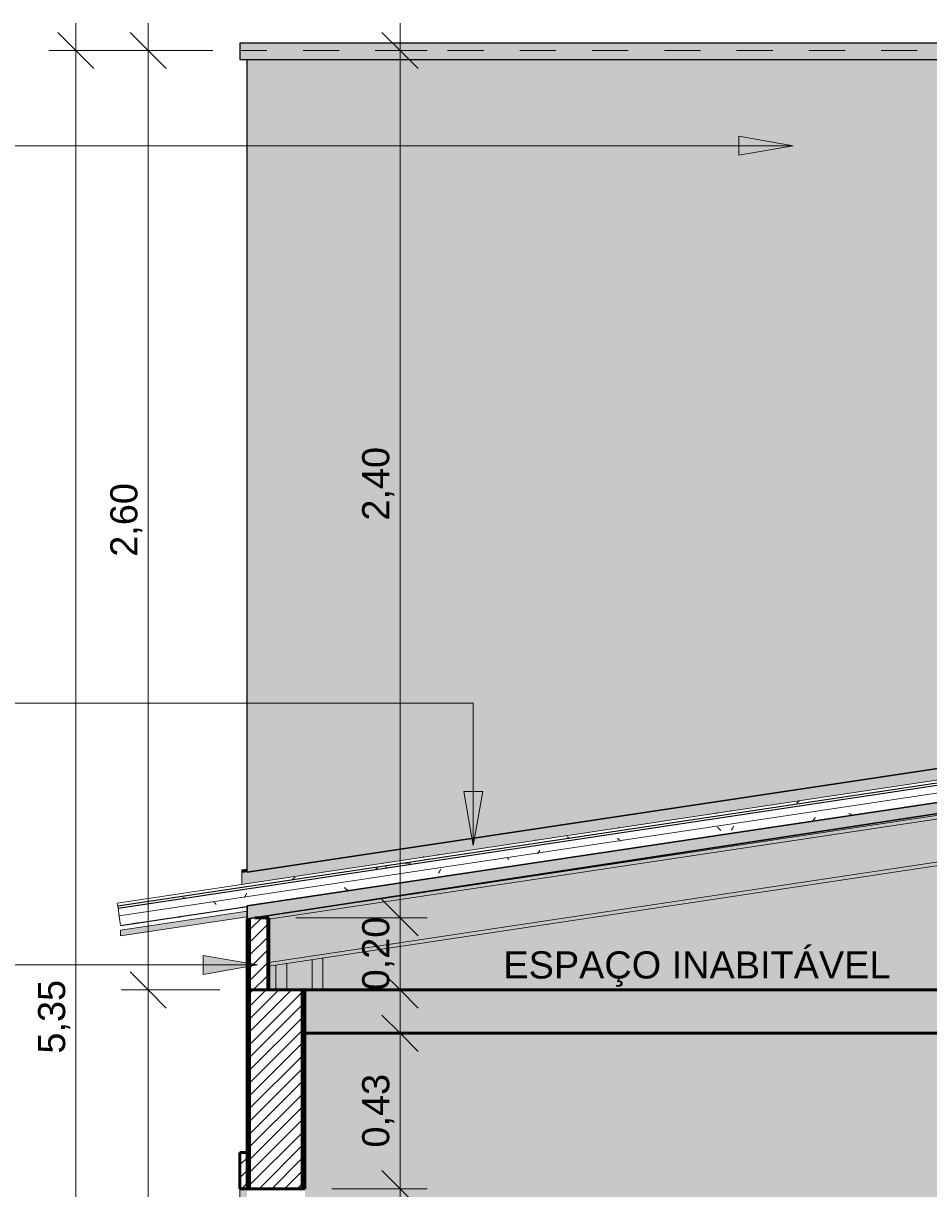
# Model space of a CAD drawing. Header units: metres. Extents: x -28.2 to 13.6, y -1.6 to 5.9.
# Tile 84 of 159: x -4.9 to -2.4, y 2.1 to 5.3. Entities that reach past the tile are written whole.
import ezdxf

# ---------------------------------------------------------------- set-up
doc = ezdxf.new("R2010")
doc.units = ezdxf.units.M
doc.linetypes.add('Projeção', pattern=[0.003969, 0.002381, -0.001587])
for name, color, linetype, lineweight in [('A-ANNO-DIMS', 7, 'Continuous', 9), ('A-ANNO-DIMS-50', 7, 'Continuous', 9), ('A-CLNG', 7, 'Continuous', 5), ('A-DETL-GENF', 7, 'Continuous', 5), ('A-FLOR', 7, 'Continuous', 5), ('A-FLOR-OVHD', 7, 'Projeção', 5), ('A-FLOR-PATT', 7, 'Continuous', 50), ('A-GLAZ-CWMG', 7, 'Continuous', 5), ('A-ROOF', 7, 'Continuous', 5), ('A-ROOF-OTLN', 7, 'Continuous', 5), ('A-ROOF-PATT', 7, 'Continuous', 5), ('A-WALL', 7, 'Continuous', 5), ('A-WALL-PATT', 7, 'Continuous', 5), ('G-ANNO-TEXT', 7, 'Continuous', 9), ('I-WALL', 7, 'Continuous', 5), ('S-BEAM', 7, 'Continuous', 5)]:
    doc.layers.add(name, color=color, linetype=linetype, lineweight=lineweight)
doc.layers.add('A-DETL', color=7, linetype='Continuous', lineweight=5, true_color=0x00a600)
doc.styles.add('Arial_1', font='arial.ttf', dxfattribs={"height": 0.075})
doc.dimstyles.new('Com_linha__ref__contínua__-_Cor_Vermelha_Arial_1_5mm', dxfattribs={"dimscale": 0.3048, "dimtxt": 0.076519, "dimasz": 0.328084, "dimexe": 0.246063, "dimexo": 0.246063, "dimgap": 0.024606, "dimtad": 1, "dimrnd": 0.01, "dimzin": 0, "dimdsep": 46, "dimtxsty": 'Arial_1', "dimblk1": 'OBLIQUE', "dimblk2": 'OBLIQUE', "dimsah": 1, "dimcen": 0.09, "dimdle": 0.246063, "dimazin": 0, "dimtfac": 1, "dimtdec": 4, "dimtix": 1, "dimtmove": 0, "dimatfit": 3, "dimfxl": 1, "dimtvp": 1, "dimtolj": 1, "dimtzin": 0, "dimarcsym": 2})
pattern_1 = [(45, (6.403402, 2.812), (-0.01767767, 0.01767767), [])]

# ---------------------------------------------------------------- blocks, each defined once
blk = doc.blocks.new('FP_127-CASA 1')
at = {"layer": 'A-GLAZ-CWMG', "color": 9, "true_color": 0xc0c0c0}
for p, q in [((-24.2281, 3.0686), (-24.2294, 3.0697)), ((-24.2268, 3.0675), (-24.2281, 3.0686)), ((-24.2256, 3.0663), (-24.2268, 3.0675)), ((-24.2243, 3.0651), (-24.2256, 3.0663)), ((-24.223, 3.0638), (-24.2243, 3.0651)), ((-24.2217, 3.0625), (-24.223, 3.0638)), ((-24.4476, 3.0324), (-24.4483, 3.031)), ((-24.4468, 3.0338), (-24.4476, 3.0324)), ((-24.446, 3.0351), (-24.4468, 3.0338)), ((-24.4452, 3.0364), (-24.446, 3.0351)), ((-24.2204, 3.0612), (-24.2217, 3.0625)), ((-24.4499, 3.0282), (-24.4506, 3.0267)), ((-24.4491, 3.0296), (-24.4499, 3.0282)), ((-24.4483, 3.031), (-24.4491, 3.0296)), ((-25.2615, 2.9073), (-25.2624, 2.9057)), ((-25.2607, 2.9088), (-25.2615, 2.9073)), ((-25.2599, 2.9103), (-25.2607, 2.9088)), ((-25.259, 2.9118), (-25.2599, 2.9103)), ((-25.2582, 2.9133), (-25.259, 2.9118)), ((-25.2573, 2.9147), (-25.2582, 2.9133)), ((-25.2565, 2.9161), (-25.2573, 2.9147)), ((-25.2556, 2.9174), (-25.2565, 2.9161))]:
    blk.add_line(p, q, dxfattribs=at)
blk = doc.blocks.new('FP_128-CASA 1')
at = {"layer": 'A-GLAZ-CWMG'}
blk.add_line((-21.1841, 3.5549), (-25.6141, 2.8904), dxfattribs=at)
at = {"layer": 'A-GLAZ-CWMG', "color": 9, "true_color": 0xc0c0c0}
for p, q in [((-23.7328, 3.1682), (-23.7339, 3.1672)), ((-23.7318, 3.1691), (-23.7328, 3.1682)), ((-23.7307, 3.17), (-23.7318, 3.1691)), ((-23.7296, 3.1708), (-23.7307, 3.17)), ((-23.7285, 3.1716), (-23.7296, 3.1708)), ((-23.7274, 3.1723), (-23.7285, 3.1716)), ((-23.7263, 3.1729), (-23.7274, 3.1723)), ((-23.9577, 3.1384), (-23.9588, 3.1379)), ((-23.9566, 3.1389), (-23.9577, 3.1384)), ((-23.9554, 3.1394), (-23.9566, 3.1389)), ((-23.9542, 3.1398), (-23.9554, 3.1394)), ((-23.9531, 3.14), (-23.9542, 3.1398)), ((-23.9519, 3.1403), (-23.9531, 3.14)), ((-23.9163, 3.1455), (-23.9175, 3.1454)), ((-23.9151, 3.1455), (-23.9163, 3.1455)), ((-23.9139, 3.1455), (-23.9151, 3.1455)), ((-24.369, 3.0736), (-24.3703, 3.0741)), ((-24.3677, 3.073), (-24.369, 3.0736)), ((-24.3664, 3.0723), (-24.3677, 3.073)), ((-24.3651, 3.0716), (-24.3664, 3.0723)), ((-24.3637, 3.0708), (-24.3651, 3.0716)), ((-24.3624, 3.07), (-24.3637, 3.0708)), ((-24.7678, 3.0175), (-24.769, 3.0171)), ((-24.7667, 3.0179), (-24.7678, 3.0175)), ((-24.7655, 3.0182), (-24.7667, 3.0179)), ((-24.7643, 3.0184), (-24.7655, 3.0182)), ((-24.7287, 3.0237), (-24.7299, 3.0236)), ((-24.7275, 3.0237), (-24.7287, 3.0237)), ((-24.7263, 3.0237), (-24.7275, 3.0237)), ((-24.7251, 3.0236), (-24.7263, 3.0237)), ((-24.7239, 3.0235), (-24.7251, 3.0236)), ((-25.1283, 2.9564), (-25.1294, 2.9553)), ((-25.1273, 2.9576), (-25.1283, 2.9564)), ((-25.1262, 2.9586), (-25.1273, 2.9576)), ((-25.1252, 2.9596), (-25.1262, 2.9586)), ((-25.1241, 2.9606), (-25.1252, 2.9596)), ((-25.123, 2.9614), (-25.1241, 2.9606)), ((-25.1219, 2.9622), (-25.123, 2.9614))]:
    blk.add_line(p, q, dxfattribs=at)
blk = doc.blocks.new('FP_129-CASA 1')
at = {"layer": 'A-GLAZ-CWMG'}
blk.add_line((-25.6047, 2.8274), (-25.255, 2.8798), dxfattribs=at)
at = {"layer": 'A-GLAZ-CWMG', "color": 9, "true_color": 0xc0c0c0}
for p, q in [((-25.2696, 2.8791), (-25.255, 2.8812)), ((-25.444, 2.851), (-25.4449, 2.8508)), ((-25.4431, 2.8513), (-25.444, 2.851)), ((-25.4422, 2.8516), (-25.4431, 2.8513)), ((-25.4413, 2.852), (-25.4422, 2.8516)), ((-25.4404, 2.8524), (-25.4413, 2.852)), ((-25.4396, 2.8529), (-25.4404, 2.8524)), ((-25.4387, 2.8534), (-25.4396, 2.8529)), ((-25.4378, 2.8539), (-25.4387, 2.8534)), ((-25.571, 2.8339), (-25.5544, 2.8364))]:
    blk.add_line(p, q, dxfattribs=at)
blk = doc.blocks.new('FP_130-CASA 1')
at = {"layer": 'A-GLAZ-CWMG', "color": 9, "true_color": 0xc0c0c0}
for p, q in [((-23.5883, 3.1378), (-23.5894, 3.1386)), ((-23.5873, 3.1372), (-23.5883, 3.1378)), ((-23.5862, 3.1366), (-23.5873, 3.1372)), ((-23.5852, 3.136), (-23.5862, 3.1366)), ((-23.5842, 3.1355), (-23.5852, 3.136)), ((-23.5832, 3.135), (-23.5842, 3.1355)), ((-23.5822, 3.1346), (-23.5832, 3.135)), ((-23.5812, 3.1342), (-23.5822, 3.1346)), ((-23.5802, 3.1339), (-23.5812, 3.1342)), ((-23.9523, 3.0999), (-23.9534, 3.1012)), ((-23.9512, 3.0987), (-23.9523, 3.0999)), ((-23.95, 3.0975), (-23.9512, 3.0987)), ((-23.9489, 3.0964), (-23.95, 3.0975)), ((-23.9478, 3.0953), (-23.9489, 3.0964)), ((-23.9114, 3.097), (-23.9122, 3.0957)), ((-23.9107, 3.0982), (-23.9114, 3.097)), ((-23.9099, 3.0996), (-23.9107, 3.0982)), ((-23.9092, 3.1009), (-23.9099, 3.0996)), ((-23.9084, 3.1023), (-23.9092, 3.1009)), ((-23.9077, 3.1037), (-23.9084, 3.1023)), ((-23.8119, 3.099), (-23.8128, 3.0992)), ((-23.6884, 3.1199), (-23.6892, 3.1191)), ((-23.6875, 3.1207), (-23.6884, 3.1199)), ((-23.6867, 3.1216), (-23.6875, 3.1207)), ((-23.6859, 3.1225), (-23.6867, 3.1216)), ((-23.6851, 3.1234), (-23.6859, 3.1225)), ((-23.6843, 3.1244), (-23.6851, 3.1234)), ((-23.6835, 3.1254), (-23.6843, 3.1244)), ((-23.6827, 3.1265), (-23.6835, 3.1254)), ((-23.682, 3.1276), (-23.6827, 3.1265)), ((-23.9467, 3.0942), (-23.9478, 3.0953)), ((-23.9456, 3.0931), (-23.9467, 3.0942)), ((-23.9445, 3.0921), (-23.9456, 3.0931)), ((-23.9434, 3.0911), (-23.9445, 3.0921)), ((-23.9137, 3.0933), (-23.9145, 3.0922)), ((-23.9129, 3.0945), (-23.9137, 3.0933)), ((-23.9122, 3.0957), (-23.9129, 3.0945)), ((-24.5339, 3.0147), (-24.5351, 3.016)), ((-24.5327, 3.0133), (-24.5339, 3.0147)), ((-24.5315, 3.0121), (-24.5327, 3.0133)), ((-24.5303, 3.0108), (-24.5315, 3.0121)), ((-24.7241, 2.9743), (-24.7249, 2.9731)), ((-24.7234, 2.9756), (-24.7241, 2.9743)), ((-24.7226, 2.9769), (-24.7234, 2.9756)), ((-24.7219, 2.9782), (-24.7226, 2.9769)), ((-24.7211, 2.9796), (-24.7219, 2.9782)), ((-24.7204, 2.981), (-24.7211, 2.9796)), ((-24.7197, 2.9824), (-24.7204, 2.981)), ((-24.7189, 2.9839), (-24.7197, 2.9824)), ((-24.7182, 2.9854), (-24.7189, 2.9839)), ((-24.9847, 2.9322), (-24.9858, 2.933)), ((-24.9836, 2.9313), (-24.9847, 2.9322)), ((-24.9826, 2.9305), (-24.9836, 2.9313)), ((-24.9815, 2.9298), (-24.9826, 2.9305)), ((-24.9805, 2.9291), (-24.9815, 2.9298)), ((-24.9794, 2.9284), (-24.9805, 2.9291)), ((-24.9784, 2.9278), (-24.9794, 2.9284)), ((-24.9774, 2.9272), (-24.9784, 2.9278)), ((-24.9764, 2.9267), (-24.9774, 2.9272)), ((-25.3459, 2.8928), (-25.3471, 2.8942)), ((-25.3447, 2.8915), (-25.3459, 2.8928)), ((-25.3435, 2.8902), (-25.3447, 2.8915)), ((-25.3423, 2.8889), (-25.3435, 2.8902)), ((-25.3412, 2.8877), (-25.3423, 2.8889)), ((-25.34, 2.8865), (-25.3412, 2.8877)), ((-25.2695, 2.8786), (-25.255, 2.8808)), ((-25.4387, 2.8531), (-25.4396, 2.853)), ((-25.4378, 2.8534), (-25.4387, 2.8531)), ((-25.5709, 2.8334), (-25.5544, 2.8359))]:
    blk.add_line(p, q, dxfattribs=at)
at = {"layer": 'A-GLAZ-CWMG'}
blk.add_line((-25.6049, 2.8288), (-25.255, 2.8812), dxfattribs=at)
blk = doc.blocks.new('Rectangular Mullion - Telha Fibrocimento - Ondulada-2565196-CASA 1')
at = {"layer": 'A-GLAZ-CWMG', "true_color": 0x808080}
h = blk.add_hatch(dxfattribs=at)
h.set_pattern_fill('FP_4', color=8, style=0, pattern_type=2)
h.set_pattern_definition([(50, (-14.575, 2.812), (0.364365, -0.031877), [0.0381, -0.4191]), (355, (-14.575, 2.812), (-0.070485, 0.382117), [0.03048, -0.33528]), (100.451, (-14.545, 2.81), (0.293886, 0.35023), [0.03238, -0.35618]), (46.184, (-14.575, 2.914), (0.54216, -0.084084), [0.05715, -0.62865]), (96.636, (-14.53, 2.907), (0.474805, 0.494854), [0.04857, -0.53427]), (351.184, (-14.575, 2.914), (0.47481, 0.494846), [0.04572, -0.50292]), (21, (-14.524, 2.888), (0.3032265, -0.204528), [0.0381, -0.4191]), (326, (-14.524, 2.888), (0.123607, 0.368379), [0.03048, -0.33528]), (71.451, (-14.499, 2.871), (0.426833, 0.163839), [0.03238, -0.35618]), (37.5, (-14.575, 2.812), (0.0061807, 0.1691082), [0.01676, -0.31445, 0.01676, -0.3236, -0.33655]), (37.5, (-14.575, 2.812), (0.0061807, 0.1691082), [-0.67158, 0.01676, -0.31979]), (7.5, (-14.575, 2.812), (0.1336414, 0.2003578), [0.01676, -0.17729, 0.01676, -0.30683, -0.12827]), (7.5, (-14.575, 2.812), (0.1336414, 0.2003578), [-0.51765, 0.01676, -0.11151]), (327.5, (-14.688, 2.812), (0.2711816, -0.0114606), [0.01676, -0.11024, 0.01676, -0.37948, -0.52578]), (327.5, (-14.688, 2.812), (0.2711816, -0.0114606), [-0.52324, 0.01676, -0.50902]), (317.5, (-14.739, 2.812), (0.296258, 0.0508507), [0.01676, -0.14834, 0.01676, -0.24638, -0.37338]), (317.5, (-14.739, 2.812), (0.296258, 0.0508507), [-0.42824, 0.01676, -0.35662])])
h.paths.add_polyline_path([(-25.612, 2.8767), (-21.182, 3.5412), (-21.1829, 3.5468), (-25.6129, 2.8823)])
at = {"layer": 'A-GLAZ-CWMG', "lineweight": 25}
for p, q in [((-21.1829, 3.5468), (-25.6129, 2.8823)), ((-25.612, 2.8767), (-21.182, 3.5412)), ((-25.6129, 2.8823), (-25.612, 2.8767))]:
    blk.add_line(p, q, dxfattribs=at)
at = {"layer": 'A-GLAZ-CWMG'}
for p, q in [((-25.6088, 2.8552), (-21.1788, 3.5197)), ((-25.6141, 2.8904), (-25.6129, 2.8826)), ((-25.6088, 2.8552), (-25.612, 2.8767)), ((-25.6088, 2.8552), (-25.6049, 2.8288)), ((-25.6049, 2.8288), (-25.6047, 2.8274))]:
    blk.add_line(p, q, dxfattribs=at)
for name in ['FP_128-CASA 1', 'FP_130-CASA 1', 'FP_127-CASA 1', 'FP_129-CASA 1']:
    blk.add_blockref(name, (0, 0), dxfattribs=at)
blk = doc.blocks.new('FP_132-CASA 1')
at = {"layer": 'A-GLAZ-CWMG'}
blk.add_line((-21.1841, 3.5549), (-25.6141, 2.8904), dxfattribs=at)
blk = doc.blocks.new('FP_133-CASA 1')
at = {"layer": 'A-GLAZ-CWMG'}
blk.add_line((-25.6047, 2.8274), (-25.255, 2.8798), dxfattribs=at)
blk = doc.blocks.new('Rectangular Mullion - Telha Fibrocimento - Ondulada-V131-CASA 1')
at = {"layer": 'A-GLAZ-CWMG'}
for p, q in [((-25.6141, 2.8904), (-25.614, 2.89)), ((-25.6047, 2.8279), (-25.6047, 2.8274))]:
    blk.add_line(p, q, dxfattribs=at)
for name in ['FP_132-CASA 1', 'FP_133-CASA 1']:
    blk.add_blockref(name, (0, 0), dxfattribs=at)
blk = doc.blocks.new('FP_135-CASA 1')
at = {"layer": 'A-GLAZ-CWMG'}
blk.add_line((-21.1841, 3.5549), (-25.6141, 2.8904), dxfattribs=at)
at = {"layer": 'A-GLAZ-CWMG', "color": 9, "true_color": 0xc0c0c0}
for p, q in [((-24.226, 3.0991), (-24.2272, 3.099)), ((-24.226, 3.0987), (-24.2271, 3.0982)), ((-24.2248, 3.0991), (-24.226, 3.0991)), ((-24.2248, 3.0991), (-24.226, 3.0987)), ((-24.4562, 3.0645), (-24.4574, 3.0642)), ((-24.455, 3.0648), (-24.4562, 3.0645)), ((-24.8764, 3.0008), (-24.8599, 3.0033)), ((-25.1779, 2.9558), (-25.1613, 2.9583)), ((-25.4793, 2.9107), (-25.4628, 2.9132))]:
    blk.add_line(p, q, dxfattribs=at)
blk = doc.blocks.new('FP_136-CASA 1')
at = {"layer": 'A-GLAZ-CWMG'}
blk.add_line((-25.6047, 2.8274), (-25.255, 2.8798), dxfattribs=at)
blk = doc.blocks.new('Rectangular Mullion - Telha Fibrocimento - Ondulada-V134-CASA 1')
at = {"layer": 'A-GLAZ-CWMG'}
for p, q in [((-25.6141, 2.8904), (-25.614, 2.89)), ((-25.6047, 2.8279), (-25.6047, 2.8274))]:
    blk.add_line(p, q, dxfattribs=at)
for name in ['FP_135-CASA 1', 'FP_136-CASA 1']:
    blk.add_blockref(name, (0, 0), dxfattribs=at)
blk = doc.blocks.new('LONGARINA_STEEL_FRAME1 - LONGARINA_STEEL_FRAME-2562852-CASA 1')
at = {"layer": 'A-ROOF', "true_color": 0x9fa09c}
for points in [[(-25.195, 2.8456), (-21.2113, 3.4432), (-21.2128, 3.453), (-25.233, 2.85), (-25.195, 2.85), (-25.195, 2.8466)], [(-25.195, 2.7263), (-21.1938, 3.3265), (-21.2113, 3.4432), (-25.195, 2.8456), (-25.195, 2.8109)], [(-25.195, 2.7162), (-21.1924, 3.3166), (-21.1938, 3.3265), (-25.195, 2.7263), (-25.195, 2.7212)]]:
    blk.add_hatch(color=253, dxfattribs=at).paths.add_polyline_path(points)
h = blk.add_hatch(color=253, dxfattribs=at)
h.paths.add_polyline_path([(-25.0139, 2.8829), (-24.9922, 2.8861), (-24.9922, 2.8868), (-25.014, 2.8834)])
h.paths.add_polyline_path([(-24.9664, 2.89), (-24.9447, 2.8933), (-24.9448, 2.894), (-24.9665, 2.8907)])
h.paths.add_polyline_path([(-23.2585, 3.1462), (-23.2369, 3.15), (-23.2376, 3.1547), (-23.2396, 3.1544), (-23.2391, 3.1511), (-23.2588, 3.1482)])
h.paths.add_polyline_path([(-23.2111, 3.1533), (-23.1893, 3.1566), (-23.1896, 3.1585), (-23.2094, 3.1556), (-23.2103, 3.1589), (-23.2119, 3.1587), (-23.2114, 3.1556)])
h.paths.add_polyline_path([(-21.4043, 3.4243), (-21.3825, 3.4276), (-21.3834, 3.4332), (-21.3854, 3.433), (-21.385, 3.4292), (-21.4046, 3.4263)])
h.paths.add_polyline_path([(-21.3568, 3.4314), (-21.3351, 3.4347), (-21.3354, 3.4367), (-21.3551, 3.4337), (-21.3561, 3.4373), (-21.3577, 3.4371), (-21.3572, 3.4337)])
at = {"layer": 'A-ROOF'}
for p, q in [((-21.2113, 3.4432), (-25.195, 2.8456)), ((-21.1938, 3.3265), (-24.6309, 2.8109)), ((-21.1924, 3.3166), (-25.195, 2.7162)), ((-23.2585, 3.1462), (-24.9447, 2.8933)), ((-25.0139, 2.8829), (-25.225, 2.8512)), ((-24.9664, 2.89), (-24.9922, 2.8861)), ((-24.6309, 2.8109), (-25.195, 2.7263))]:
    blk.add_line(p, q, dxfattribs=at)
at = {"layer": 'A-ROOF', "lineweight": 15}
for p, q in [((-25.0139, 2.8829), (-24.9922, 2.8861)), ((-24.9922, 2.8861), (-24.9922, 2.8868)), ((-24.9665, 2.8907), (-24.9664, 2.89)), ((-24.9664, 2.89), (-24.9447, 2.8933)), ((-24.9447, 2.8933), (-24.9448, 2.894))]:
    blk.add_line(p, q, dxfattribs=at)
blk = doc.blocks.new('STEEL_FRAME1 - STEEL_FRAME-2563108-CASA 1')
at = {"layer": 'S-BEAM', "true_color": 0x9fa09c}
for points in [[(-25.175, 2.65), (-25.145, 2.65), (-25.145, 2.7237), (-25.175, 2.7192), (-25.175, 2.6921)], [(-25.1025, 2.65), (-25.075, 2.65), (-25.075, 2.7342), (-25.145, 2.7237), (-25.145, 2.65), (-25.105, 2.65)], [(-25.055, 2.65), (-25.045, 2.65), (-25.045, 2.7387), (-25.075, 2.7342), (-25.075, 2.65)]]:
    blk.add_hatch(color=253, dxfattribs=at).paths.add_polyline_path(points)
at = {"layer": 'S-BEAM'}
for p, q in [((-25.102, 2.87), (-25.0998, 2.87)), ((-25.175, 2.7192), (-25.175, 2.65)), ((-25.145, 2.7237), (-25.145, 2.65)), ((-25.075, 2.7342), (-25.075, 2.65)), ((-25.045, 2.7387), (-25.045, 2.65))]:
    blk.add_line(p, q, dxfattribs=at)
blk = doc.blocks.new('Paredes 2 - Paredes 1-2564301-CASA 1')
at = {"layer": 'A-WALL', "true_color": 0x808080}
h = blk.add_hatch(dxfattribs=at)
h.set_pattern_fill('FP_1', color=8, style=0, pattern_type=2)
h.set_pattern_definition([(45, (-14.575, 2.812), (-0.01767767, 0.01767767), [])])
h.paths.add_polyline_path([(-25.255, 1), (-25.255, 1.1), (-25.275, 1.1), (-25.275, 1)])
h.paths.add_polyline_path([(-25.275, 2.1), (-25.255, 2.1), (-25.255, 2.2), (-25.275, 2.2)])
at = {"layer": 'A-WALL', "true_color": 0xc0c0c0}
h = blk.add_hatch(color=9, dxfattribs=at)
h.paths.add_polyline_path([(-25.275, 1.1), (-25.255, 1.1), (-25.255, 1.12), (-25.275, 1.12), (-25.275, 1.1109)])
h.paths.add_polyline_path([(-25.275, 1.1365), (-25.255, 1.1372), (-25.255, 2.1), (-25.275, 2.1), (-25.275, 1.1371)])
at = {"layer": 'A-WALL', "lineweight": 50}
for p, q in [((-25.275, 2.2), (-25.275, 2.1)), ((-25.255, 2.2), (-25.275, 2.2)), ((-25.255, 2.1), (-25.255, 2.2)), ((-25.275, 2.1), (-25.255, 2.1)), ((-25.275, 1.1), (-25.275, 1)), ((-25.255, 1.1), (-25.275, 1.1)), ((-25.255, 1), (-25.255, 1.1)), ((-25.275, 1), (-25.255, 1))]:
    blk.add_line(p, q, dxfattribs=at)
at = {"layer": 'A-WALL'}
for p, q in [((-25.275, 1.1371), (-25.275, 2.1)), ((-25.275, 1.1), (-25.275, 1.12))]:
    blk.add_line(p, q, dxfattribs=at)
blk = doc.blocks.new('DIMBLOCK42-CASA 1')
at = {"layer": 'A-ANNO-DIMS-50', "color": 242, "true_color": 0xbd2b2e, "transparency": 16777216}
for p, q in [((-3.8531, 2.1), (-3.9031, 2.15)), ((-3.8531, 2.1), (-4.0416, 2.1)), ((-3.8531, 1.1), (-3.8531, 2.1)), ((-3.8531, 2.1), (-3.8031, 2.05)), ((-3.8531, 2.1), (-3.7781, 2.1)), ((-3.8531, 1.1), (-3.9031, 1.15)), ((-3.8531, 1.1), (-4.0416, 1.1)), ((-3.8531, 1.1), (-3.8031, 1.05)), ((-3.8531, 1.1), (-3.7781, 1.1))]:
    blk.add_line(p, q, dxfattribs=at)
at = {"layer": 'A-ANNO-DIMS-50', "color": 0, "transparency": 16777216, "insert": (-3.958, 1.4988), "char_height": 0.075, "width": 0.242979, "attachment_point": 1, "rotation": 90, "line_spacing_factor": 0.941778, "style": 'Arial_1'}
blk.add_mtext('1,00', dxfattribs=at)
blk = doc.blocks.new('_Oblique')
at = {"color": 0, "linetype": 'ByBlock', "lineweight": -2}
blk.add_line((-0.5, -0.5), (0.5, 0.5), dxfattribs=at)
blk = doc.blocks.new('DIMBLOCK43-CASA 1')
at = {"layer": 'A-ANNO-DIMS-50', "color": 242, "true_color": 0xbd2b2e, "transparency": 16777216}
for p, q in [((-3.8531, 2.53), (-3.9031, 2.58)), ((-3.8531, 2.1), (-3.8531, 2.605)), ((-3.8531, 2.53), (-3.9281, 2.53)), ((-3.8531, 2.53), (-3.8031, 2.48)), ((-3.8531, 2.53), (-3.8488, 2.53)), ((-3.8531, 2.1), (-3.9031, 2.15)), ((-3.8531, 2.1), (-4.0416, 2.1)), ((-3.8531, 2.1), (-3.8031, 2.05)), ((-3.8531, 2.1), (-3.7781, 2.1))]:
    blk.add_line(p, q, dxfattribs=at)
at = {"layer": 'A-ANNO-DIMS-50', "color": 0, "transparency": 16777216, "insert": (-3.958, 2.2138), "char_height": 0.075, "width": 0.242979, "attachment_point": 1, "rotation": 90, "line_spacing_factor": 0.941778, "style": 'Arial_1'}
blk.add_mtext('0,43', dxfattribs=at)
blk = doc.blocks.new('DIMBLOCK44-CASA 1')
at = {"layer": 'A-ANNO-DIMS-50', "color": 242, "true_color": 0xbd2b2e, "transparency": 16777216}
for p, q in [((-3.8531, 2.925), (-3.8531, 2.575)), ((-3.8531, 2.85), (-3.9031, 2.9)), ((-3.8531, 2.85), (-4.1416, 2.85)), ((-3.8531, 2.85), (-3.8031, 2.8)), ((-3.8531, 2.85), (-3.7781, 2.85)), ((-3.8531, 2.65), (-3.9031, 2.7)), ((-3.8531, 2.65), (-3.8574, 2.65)), ((-3.8531, 2.65), (-3.8031, 2.6)), ((-3.8531, 2.65), (-3.7781, 2.65))]:
    blk.add_line(p, q, dxfattribs=at)
at = {"layer": 'A-ANNO-DIMS-50', "color": 0, "transparency": 16777216, "insert": (-3.958, 2.6488), "char_height": 0.075, "width": 0.242979, "attachment_point": 1, "rotation": 90, "line_spacing_factor": 0.941778, "style": 'Arial_1'}
blk.add_mtext('0,20', dxfattribs=at)
blk = doc.blocks.new('DIMBLOCK45-CASA 1')
at = {"layer": 'A-ANNO-DIMS-50', "color": 242, "true_color": 0xbd2b2e, "transparency": 16777216}
for p, q in [((-3.8531, 5.325), (-3.8531, 2.775)), ((-3.8531, 5.25), (-3.9031, 5.3)), ((-3.8531, 5.25), (-3.8574, 5.25)), ((-3.8531, 5.25), (-3.8031, 5.2)), ((-3.8531, 5.25), (-3.7781, 5.25)), ((-3.8531, 2.85), (-3.9031, 2.9)), ((-3.8531, 2.85), (-4.1416, 2.85)), ((-3.8531, 2.85), (-3.8031, 2.8)), ((-3.8531, 2.85), (-3.7781, 2.85))]:
    blk.add_line(p, q, dxfattribs=at)
at = {"layer": 'A-ANNO-DIMS-50', "color": 0, "transparency": 16777216, "insert": (-3.958, 3.9488), "char_height": 0.075, "width": 0.242979, "attachment_point": 1, "rotation": 90, "line_spacing_factor": 0.941778, "style": 'Arial_1'}
blk.add_mtext('2,40', dxfattribs=at)
blk = doc.blocks.new('DIMBLOCK52-CASA 1')
at = {"layer": 'A-ANNO-DIMS-50', "color": 242, "true_color": 0xbd2b2e, "transparency": 16777216}
for p, q in [((-4.5501, 5.325), (-4.5501, 2.65)), ((-4.5501, 5.25), (-4.6001, 5.3)), ((-4.5501, 5.25), (-4.6251, 5.25)), ((-4.5501, 5.25), (-4.5001, 5.2)), ((-4.5501, 5.25), (-4.3716, 5.25)), ((-4.5501, 2.65), (-4.6001, 2.7)), ((-4.5501, 2.65), (-4.6251, 2.65)), ((-4.5501, 2.65), (-4.5001, 2.6)), ((-4.5501, 2.65), (-4.3516, 2.65))]:
    blk.add_line(p, q, dxfattribs=at)
at = {"layer": 'A-ANNO-DIMS-50', "color": 0, "transparency": 16777216, "insert": (-4.6549, 3.8488), "char_height": 0.075, "width": 0.242979, "attachment_point": 1, "rotation": 90, "line_spacing_factor": 0.941778, "style": 'Arial_1'}
blk.add_mtext('2,60', dxfattribs=at)
blk = doc.blocks.new('DIMBLOCK53-CASA 1')
at = {"layer": 'A-ANNO-DIMS-50', "color": 242, "true_color": 0xbd2b2e, "transparency": 16777216}
for p, q in [((-4.5501, 2.65), (-4.6001, 2.7)), ((-4.5501, 2.65), (-4.6251, 2.65)), ((-4.5501, 2.65), (-4.5501, -0.175)), ((-4.5501, 2.65), (-4.5001, 2.6)), ((-4.5501, 2.65), (-4.3516, 2.65)), ((-4.5501, -0.1), (-4.6001, -0.05)), ((-4.5501, -0.1), (-4.5543, -0.1)), ((-4.5501, -0.1), (-4.5001, -0.15)), ((-4.5501, -0.1), (-4.4751, -0.1))]:
    blk.add_line(p, q, dxfattribs=at)
at = {"layer": 'A-ANNO-DIMS-50', "color": 0, "transparency": 16777216, "insert": (-4.6549, 1.1738), "char_height": 0.075, "width": 0.242979, "attachment_point": 1, "rotation": 90, "line_spacing_factor": 0.941778, "style": 'Arial_1'}
blk.add_mtext('2,75', dxfattribs=at)
blk = doc.blocks.new('DIMBLOCK54-CASA 1')
at = {"layer": 'A-ANNO-DIMS-50', "color": 242, "true_color": 0xbd2b2e, "transparency": 16777216}
for p, q in [((-4.7501, 5.325), (-4.7501, -0.175)), ((-4.7501, 5.25), (-4.8001, 5.3)), ((-4.7501, 5.25), (-4.8251, 5.25)), ((-4.7501, 5.25), (-4.7001, 5.2)), ((-4.7501, 5.25), (-4.3716, 5.25)), ((-4.7501, -0.1), (-4.8001, -0.05)), ((-4.7501, -0.1), (-4.7543, -0.1)), ((-4.7501, -0.1), (-4.7001, -0.15)), ((-4.7501, -0.1), (-4.6751, -0.1))]:
    blk.add_line(p, q, dxfattribs=at)
at = {"layer": 'A-ANNO-DIMS-50', "color": 0, "transparency": 16777216, "insert": (-4.8549, 2.4738), "char_height": 0.075, "width": 0.242979, "attachment_point": 1, "rotation": 90, "line_spacing_factor": 0.941778, "style": 'Arial_1'}
blk.add_mtext('5,35', dxfattribs=at)

msp = doc.modelspace()

# ---------------------------------------------------------------- hatches: boundary and pattern name
at = {"layer": 'A-DETL-GENF', "true_color": 0xc0c0c0}
msp.add_hatch(color=9, dxfattribs=at).paths.add_polyline_path([(-1.0005, 5.225), (-0.0216, 5.225), (-0.0216, 5.27), (-4.2966, 5.27), (-4.2966, 5.225), (-2.2485, 5.225)])
at = {"layer": 'A-DETL-GENF', "true_color": 0x5184b0}
h = msp.add_hatch(color=145, dxfattribs=at)
h.paths.add_polyline_path([(-4.2766, 2.8466), (-0.1966, 3.4697), (-0.1969, 3.4945), (-4.2766, 2.8825), (-4.2766, 2.8467)])
h.paths.add_polyline_path([(-4.2766, 2.9759), (-0.1966, 3.5879), (-0.1966, 4.25), (-0.1993, 4.225), (-0.2166, 4.225), (-0.2166, 4.27), (-0.0416, 4.27), (-0.0416, 5.225), (-4.2766, 5.225), (-4.2766, 2.9767)])
at = {"layer": 'A-FLOR-PATT', "lineweight": 5, "true_color": 0x808080}
h = msp.add_hatch(dxfattribs=at)
h.set_pattern_fill('FP_2', color=8, style=0, pattern_type=2)
h.set_pattern_definition([(0, (6.4034, 2.812), (0.2032, 0.0508), [0.01676, -0.13564, 0.01676, -0.13564, -0.8128]), (0, (6.4034, 2.812), (0.2032, 0.0508), [-0.3048, 0.01676, -0.28804, 0.01676, -0.13564, -0.3556]), (0, (6.4034, 2.812), (0.2032, 0.0508), [-0.762, 0.01676, -0.08484, 0.01676, -0.23724]), (120, (6.4794, 2.838), (-0.1455941, 0.15057636), [0.01676, -0.13564, 0.01676, -0.13564, -0.8128]), (120, (6.4794, 2.838), (-0.1455941, 0.15057636), [-0.3048, 0.01676, -0.28804, 0.01676, -0.13564, -0.3556]), (120, (6.4794, 2.838), (-0.1455941, 0.15057636), [-0.762, 0.01676, -0.08484, 0.01676, -0.23724]), (240, (6.5054, 2.939), (-0.0576059, -0.20137636), [0.01676, -0.13564, 0.01676, -0.13564, -0.8128]), (240, (6.5054, 2.939), (-0.0576059, -0.20137636), [-0.3048, 0.01676, -0.28804, 0.01676, -0.13564, -0.3556]), (240, (6.5054, 2.939), (-0.0576059, -0.20137636), [-0.762, 0.01676, -0.08484, 0.01676, -0.23724])])
h.paths.add_polyline_path([(-4.1166, 2.53), (2.5634, 2.53), (2.5634, 2.65), (-4.1166, 2.65)])
at = {"layer": 'A-ROOF', "true_color": 0xc8c8c8}
h = msp.add_hatch(color=9, dxfattribs=at)
h.paths.add_polyline_path([(-4.6266, 2.8), (-4.2766, 2.8525), (-4.2766, 2.8677), (-4.6266, 2.8152), (-4.6266, 2.8109)])
h.paths.add_polyline_path([(-2.1222, 3.1757), (-0.1966, 3.4645), (-0.1967, 3.4697), (-2.1132, 3.177)])
at = {"layer": 'A-ROOF-PATT', "true_color": 0x919191}
for points in [[(-4.2908, 2.9418), (-0.2056, 3.5545), (-0.2026, 3.5384), (-0.1966, 3.5393), (-0.1966, 3.5627), (-0.345, 3.5404), (-0.3449, 3.5425), (-0.1986, 3.5644), (-0.1986, 3.5876), (-4.2766, 2.9759), (-4.2766, 2.9767), (-4.2908, 2.9746), (-4.2908, 2.9678)], [(-4.2908, 2.9746), (-4.2766, 2.9767), (-4.2766, 2.9844), (-4.2908, 2.9823), (-4.2908, 2.9759)]]:
    msp.add_hatch(color=252, dxfattribs=at).paths.add_polyline_path(points)
at = {"layer": 'A-WALL', "true_color": 0x808080}
h = msp.add_hatch(dxfattribs=at)
h.set_pattern_fill('FP_1', color=8, style=0, pattern_type=2)
h.set_pattern_definition(pattern_1)
h.paths.add_polyline_path([(-4.2716, 2.65), (-4.2716, 2.8474), (-4.2766, 2.8466), (-4.2766, 2.65)])
at = {"layer": 'A-WALL-PATT', "true_color": 0xd6d6d6}
h = msp.add_hatch(color=254, dxfattribs=at)
h.paths.add_polyline_path([(-1.6245, 2.65), (-0.4166, 2.65), (-0.4166, 3.2862), (-2.1866, 3.0201), (-2.1866, 2.65), (-1.9365, 2.65)])
h.paths.add_polyline_path([(-4.2166, 2.65), (-4.1966, 2.65), (-4.1966, 2.7192), (-4.2166, 2.7162), (-4.2166, 2.68)])
h.paths.add_polyline_path([(-4.0666, 2.65), (-2.3166, 2.65), (-2.3166, 3.0012), (-4.0666, 2.7387), (-4.0666, 2.7063)])
h.paths.add_polyline_path([(-0.2866, 2.65), (-0.1966, 2.65), (-0.1966, 3.4645), (-0.3773, 3.4374), (-0.3765, 3.4338), (-0.357, 3.4367), (-0.3567, 3.4347), (-0.2344, 3.453), (-0.214, 3.3166), (-0.2866, 3.3057), (-0.2866, 2.6546)])
h.paths.add_polyline_path([(-4.1216, 2.87), (-4.1194, 2.8703), (-4.1216, 2.8703)])
h.paths.add_polyline_path([(-4.0137, 2.8861), (-3.988, 2.89), (-3.9881, 2.8907), (-4.0138, 2.8868)])
h.paths.add_polyline_path([(-3.9663, 2.8933), (-2.3166, 3.1407), (-2.3166, 3.146), (-3.9664, 2.894)])
h.paths.add_polyline_path([(-2.2875, 3.15), (-2.2682, 3.15), (-2.2607, 3.1511), (-2.2614, 3.1544), (-2.2902, 3.15)])
h.paths.add_polyline_path([(-2.2585, 3.15), (-2.2547, 3.15), (-2.2327, 3.1533), (-2.2335, 3.1587), (-2.2592, 3.1547), (-2.2586, 3.1511)])
h.paths.add_polyline_path([(-2.231, 3.1556), (-2.2112, 3.1585), (-2.2109, 3.1566), (-0.4259, 3.4243), (-0.4259, 3.4263), (-0.4166, 3.4277), (-0.4166, 3.43), (-0.4065, 3.43), (-0.4071, 3.4329), (-2.2315, 3.159), (-2.2311, 3.1566)])
h.paths.add_polyline_path([(-0.4041, 3.43), (-0.3866, 3.4302), (-0.3784, 3.4314), (-0.3793, 3.4371), (-0.405, 3.4332), (-0.4045, 3.43)])
at = {"layer": 'A-WALL-PATT', "true_color": 0x808080}
h = msp.add_hatch(dxfattribs=at)
h.set_pattern_fill('FP_1', color=8, style=0, pattern_type=2)
h.set_pattern_definition(pattern_1)
h.paths.add_polyline_path([(-4.2691, 2.65), (-4.2686, 2.65), (-4.2686, 2.8479), (-4.2716, 2.8474), (-4.2716, 2.65)])
h = msp.add_hatch(dxfattribs=at)
h.set_pattern_fill('FP_1', color=8, style=0, pattern_type=2)
h.set_pattern_definition(pattern_1)
h.paths.add_polyline_path([(-4.2666, 2.65), (-4.2666, 2.8482), (-4.2686, 2.8479), (-4.2686, 2.65)])
h = msp.add_hatch(dxfattribs=at)
h.set_pattern_fill('FP_1', color=8, style=0, pattern_type=2)
h.set_pattern_definition(pattern_1)
h.paths.add_polyline_path([(-4.2216, 2.65), (-4.2216, 2.85), (-4.2546, 2.85), (-4.2666, 2.8482), (-4.2666, 2.65)])
h = msp.add_hatch(dxfattribs=at)
h.set_pattern_fill('FP_1', color=8, style=0, pattern_type=2)
h.set_pattern_definition(pattern_1)
h.paths.add_polyline_path([(-4.2196, 2.65), (-4.2196, 2.85), (-4.2216, 2.8499), (-4.2216, 2.65)])
h = msp.add_hatch(dxfattribs=at)
h.set_pattern_fill('FP_1', color=8, style=0, pattern_type=2)
h.set_pattern_definition(pattern_1)
h.paths.add_polyline_path([(-4.2196, 2.65), (-4.2166, 2.65), (-4.2166, 2.85), (-4.2196, 2.85), (-4.2196, 2.66)])
h = msp.add_hatch(dxfattribs=at)
h.set_pattern_fill('FP_1', color=8, style=0, pattern_type=2)
h.set_pattern_definition(pattern_1)
h.paths.add_polyline_path([(-4.2691, -0.07), (-4.2691, 1.1), (-4.2716, 1.1), (-4.2716, -0.07)])
h.paths.add_polyline_path([(-4.2691, 2.1), (-4.2691, 2.65), (-4.2716, 2.65), (-4.2716, 2.1)])
h = msp.add_hatch(dxfattribs=at)
h.set_pattern_fill('FP_1', color=8, style=0, pattern_type=2)
h.set_pattern_definition(pattern_1)
h.paths.add_polyline_path([(-4.2666, -0.07), (-4.2666, 1.1), (-4.2691, 1.1), (-4.2691, -0.07)])
h.paths.add_polyline_path([(-4.2666, 2.1), (-4.2666, 2.65), (-4.2691, 2.65), (-4.2691, 2.1)])
h = msp.add_hatch(dxfattribs=at)
h.set_pattern_fill('FP_1', color=8, style=0, pattern_type=2)
h.set_pattern_definition(pattern_1)
h.paths.add_polyline_path([(-4.2666, -0.07), (-4.1266, -0.07), (-4.1266, 1.1), (-4.2666, 1.1), (-4.2666, -0.0422)])
h.paths.add_polyline_path([(-4.2666, 2.1), (-4.1266, 2.1), (-4.1266, 2.65), (-4.2666, 2.65), (-4.2666, 2.1832)])
h = msp.add_hatch(dxfattribs=at)
h.set_pattern_fill('FP_1', color=8, style=0, pattern_type=2)
h.set_pattern_definition(pattern_1)
h.paths.add_polyline_path([(-4.1241, -0.07), (-4.1241, 1.1), (-4.1266, 1.1), (-4.1266, -0.07)])
h.paths.add_polyline_path([(-4.1266, 2.1), (-4.1241, 2.1), (-4.1241, 2.65), (-4.1266, 2.6497), (-4.1266, 2.1309)])
h = msp.add_hatch(dxfattribs=at)
h.set_pattern_fill('FP_1', color=8, style=0, pattern_type=2)
h.set_pattern_definition(pattern_1)
h.paths.add_polyline_path([(-4.1216, -0.07), (-4.1216, 1.1), (-4.1241, 1.1), (-4.1241, -0.07)])
h.paths.add_polyline_path([(-4.1241, 2.1), (-4.1216, 2.1), (-4.1216, 2.65), (-4.1241, 2.6498), (-4.1241, 2.1309)])
at = {"layer": 'G-ANNO-TEXT'}
for points in [[(-2.7652, 4.9862), (-2.9152, 5.0127), (-2.9152, 4.9598)], [(-3.6503, 3.0495), (-3.6239, 3.1995), (-3.6768, 3.1995)], [(-4.2477, 2.7192), (-4.3977, 2.7456), (-4.3977, 2.6927)]]:
    msp.add_hatch(color=256, dxfattribs=at).paths.add_polyline_path(points)
at = {"layer": 'I-WALL', "true_color": 0x808080}
h = msp.add_hatch(dxfattribs=at)
h.set_pattern_fill('FP_1', color=8, style=0, pattern_type=2)
h.set_pattern_definition(pattern_1)
h.paths.add_polyline_path([(-4.2766, -0.07), (-4.2716, -0.07), (-4.2716, 1.1), (-4.2766, 1.1), (-4.2766, 0.1955)])
h.paths.add_polyline_path([(-4.2765, 2.1), (-4.2716, 2.1), (-4.2716, 2.65), (-4.2766, 2.65), (-4.2766, 2.1)])
h = msp.add_hatch(dxfattribs=at)
h.set_pattern_fill('FP_1', color=8, style=0, pattern_type=2)
h.set_pattern_definition(pattern_1)
h.paths.add_polyline_path([(-4.1205, -0.07), (-4.1166, -0.07), (-4.1166, 1.1), (-4.1216, 1.1), (-4.1216, -0.07)])
h.paths.add_polyline_path([(-4.1216, 2.1), (-4.1166, 2.1), (-4.1166, 2.65), (-4.1216, 2.65), (-4.1216, 2.1309)])
at = {"layer": 'I-WALL', "true_color": 0xf4eccd}
h = msp.add_hatch(color=254, dxfattribs=at)
h.paths.add_polyline_path([(-4.1166, 0.1), (-1.3966, 0.1), (-1.3966, 2.53), (-4.1166, 2.53), (-4.1166, 0.1955)])
h.paths.add_polyline_path([(-1.5781, 1.0406), (-1.6361, 1.0406), (-1.6361, 1.16), (-1.5572, 1.16), (-1.5572, 1.0406), (-1.5769, 1.0406)])
h.paths.add_polyline_path([(-1.5865, 1.0797), (-1.5851, 1.0803), (-1.5845, 1.0817), (-1.5851, 1.0831), (-1.5865, 1.0837), (-1.5879, 1.0831), (-1.5885, 1.0817), (-1.5879, 1.0803), (-1.587, 1.0798)])
h.paths.add_polyline_path([(-1.6068, 1.0797), (-1.6054, 1.0803), (-1.6048, 1.0817), (-1.6054, 1.0831), (-1.6068, 1.0837), (-1.6082, 1.0831), (-1.6088, 1.0817), (-1.6082, 1.0803), (-1.6073, 1.0798)])
h.paths.add_polyline_path([(-1.6141, 1.0813), (-1.6146, 1.0857), (-1.6142, 1.0817)])
h.paths.add_polyline_path([(-1.5966, 1.082), (-1.5952, 1.0826), (-1.5946, 1.084), (-1.5952, 1.0854), (-1.5966, 1.086), (-1.5981, 1.0854), (-1.5986, 1.084), (-1.5981, 1.0826), (-1.5972, 1.082)])
h.paths.add_polyline_path([(-1.5782, 1.1093), (-1.5781, 1.1093), (-1.5782, 1.1093)])

# ---------------------------------------------------------------- linework, layer by layer
at = {"layer": 'A-CLNG'}
for p, q in [((-0.1966, 2.532), (-4.1166, 2.532)), ((-0.1966, 2.531), (-4.1166, 2.531))]:
    msp.add_line(p, q, dxfattribs=at)
at = {"layer": 'A-DETL', "color": 7, "lineweight": 25}
for p, q in [((-0.0216, 5.27), (-4.2966, 5.27)), ((-4.2966, 5.27), (-4.2966, 5.225)), ((-4.2966, 5.225), (-0.0216, 5.225)), ((-4.2766, 2.9759), (-4.2766, 5.225))]:
    msp.add_line(p, q, dxfattribs=at)
at = {"layer": 'A-DETL', "color": 7, "lineweight": 30}
for p, q in [((-0.1966, 3.5879), (-4.2766, 2.9759)), ((-4.2766, 2.8825), (-0.1966, 3.4945)), ((-0.1966, 3.4697), (-4.2766, 2.8466)), ((-4.2766, 2.8466), (-4.2766, 2.8825))]:
    msp.add_line(p, q, dxfattribs=at)
at = {"layer": 'A-FLOR', "lineweight": 50}
for p, q in [((-0.1966, 2.65), (-4.1166, 2.65)), ((-4.1166, 2.65), (-4.1166, 2.53)), ((-4.1166, 2.53), (-0.1966, 2.53))]:
    msp.add_line(p, q, dxfattribs=at)
at = {"layer": 'A-FLOR-OVHD'}
msp.add_line((-0.0216, 5.25), (-4.2966, 5.25), dxfattribs=at)
at = {"layer": 'A-ROOF', "lineweight": 15}
for p, q in [((-4.2766, 2.8677), (-4.6266, 2.8152)), ((-4.6266, 2.8), (-4.2766, 2.8525)), ((-4.6266, 2.8152), (-4.6266, 2.8))]:
    msp.add_line(p, q, dxfattribs=at)
at = {"layer": 'A-ROOF-OTLN'}
for p, q in [((-4.2908, 2.9823), (-4.2766, 2.9844)), ((-4.2908, 2.9418), (-4.2908, 2.9823)), ((-4.2908, 2.9746), (-4.2766, 2.9767))]:
    msp.add_line(p, q, dxfattribs=at)
at = {"layer": 'A-WALL', "lineweight": 50}
for p, q in [((-4.2766, 2.8466), (-4.2766, 2.65)), ((-4.2166, 2.85), (-4.2546, 2.85)), ((-4.2166, 2.65), (-4.2166, 2.85)), ((-4.2766, 2.65), (-4.2166, 2.65))]:
    msp.add_line(p, q, dxfattribs=at)
at = {"layer": 'A-WALL'}
for p, q in [((-4.2716, 2.1), (-4.2716, 2.8474)), ((-4.2686, 2.8479), (-4.2686, 2.65)), ((-4.2666, 2.1), (-4.2666, 2.8482)), ((-4.2216, 2.85), (-4.2216, 2.65)), ((-4.2196, 2.85), (-4.2196, 2.65)), ((-4.2691, 2.1), (-4.2691, 2.65)), ((-4.1266, 2.1), (-4.1266, 2.65)), ((-4.1241, 2.1), (-4.1241, 2.65)), ((-4.1216, 2.1), (-4.1216, 2.65))]:
    msp.add_line(p, q, dxfattribs=at)
at = {"layer": 'G-ANNO-TEXT'}
for p, q in [((-2.7652, 4.9862), (-2.9152, 5.0127)), ((-2.9152, 5.0127), (-2.9152, 4.9598)), ((-2.7652, 4.9862), (-4.9352, 4.9862)), ((-2.9152, 4.9598), (-2.7652, 4.9862)), ((-3.6503, 3.4432), (-5.5102, 3.4432)), ((-3.6503, 3.0495), (-3.6503, 3.4432)), ((-3.6239, 3.1995), (-3.6768, 3.1995)), ((-3.6768, 3.1995), (-3.6503, 3.0495)), ((-3.6503, 3.0495), (-3.6239, 3.1995)), ((-4.2477, 2.7192), (-4.3977, 2.7456)), ((-4.3977, 2.7456), (-4.3977, 2.6927)), ((-4.2477, 2.7192), (-5.1084, 2.7192)), ((-4.3977, 2.6927), (-4.2477, 2.7192))]:
    msp.add_line(p, q, dxfattribs=at)
at = {"layer": 'I-WALL', "lineweight": 50}
for p, q in [((-4.2766, 2.65), (-4.2766, 2.1)), ((-4.1166, 2.65), (-4.2166, 2.65)), ((-4.1166, 2.1), (-4.1166, 2.53)), ((-4.2766, 2.1), (-4.1166, 2.1))]:
    msp.add_line(p, q, dxfattribs=at)

# ---------------------------------------------------------------- block references
at = {"layer": 'A-GLAZ-CWMG'}
for name in ['Rectangular Mullion - Telha Fibrocimento - Ondulada-2565196-CASA 1', 'Rectangular Mullion - Telha Fibrocimento - Ondulada-V131-CASA 1', 'Rectangular Mullion - Telha Fibrocimento - Ondulada-V134-CASA 1']:
    msp.add_blockref(name, (20.9784, 0), dxfattribs=at)
at = {"layer": 'A-ROOF'}
msp.add_blockref('LONGARINA_STEEL_FRAME1 - LONGARINA_STEEL_FRAME-2562852-CASA 1', (20.9784, 0), dxfattribs=at)
at = {"layer": 'A-WALL'}
msp.add_blockref('Paredes 2 - Paredes 1-2564301-CASA 1', (20.9784, 0), dxfattribs=at)
at = {"layer": 'S-BEAM'}
msp.add_blockref('STEEL_FRAME1 - STEEL_FRAME-2563108-CASA 1', (20.9784, 0), dxfattribs=at)

# ---------------------------------------------------------------- texts
at = {"layer": 'G-ANNO-TEXT', "insert": (-3.5671, 2.7567), "char_height": 0.075, "width": 1.298734, "attachment_point": 1, "style": 'Arial_1'}
msp.add_mtext('ESPAÇO INABITÁVEL', dxfattribs=at)

# ---------------------------------------------------------------- dimensions: what is measured, and where the dimension line sits
at = {"layer": 'A-ANNO-DIMS', "color": 242, "true_color": 0xbd2b2e}
for base, p1, p2, override, picture, middle in [((-4.7501, -0.1), (-4.2966, 5.25), (-4.6793, -0.1), {"dimpost": '<>', "dimfxl": 5.363671}, 'DIMBLOCK54-CASA 1', (-4.7959, 2.575)), ((-4.5501, 2.65), (-4.2966, 5.25), (-4.2766, 2.65), {"dimpost": '<>', "dimfxl": 2.600077}, 'DIMBLOCK52-CASA 1', (-4.5958, 3.95)), ((-3.8531, 2.85), (-3.7824, 5.25), (-4.2166, 2.85), {"dimpost": '<>', "dimfxl": 2.438973}, 'DIMBLOCK45-CASA 1', (-3.8989, 4.05)), ((-3.8531, 2.65), (-4.2166, 2.85), (-3.7824, 2.65), {"dimpost": '<>', "dimfxl": 0.478109}, 'DIMBLOCK44-CASA 1', (-3.8989, 2.75)), ((-4.5501, -0.1), (-4.2766, 2.65), (-4.4793, -0.1), {"dimpost": '<>', "dimfxl": 2.757461}, 'DIMBLOCK53-CASA 1', (-4.5958, 1.275)), ((-3.8531, 2.53), (-4.1166, 2.1), (-3.9238, 2.53), {"dimpost": '<>', "dimfxl": 0.471264}, 'DIMBLOCK43-CASA 1', (-3.8989, 2.315)), ((-3.8531, 2.1), (-4.1166, 1.1), (-4.1166, 2.1), {"dimpost": '<>', "dimfxl": 1}, 'DIMBLOCK42-CASA 1', (-3.8989, 1.6))]:
    dim = msp.add_linear_dim(base=base, p1=p1, p2=p2, angle=90, dimstyle='Com_linha__ref__contínua__-_Cor_Vermelha_Arial_1_5mm', override=override, dxfattribs=at)
    dim.commit()
    dim.dimension.update_dxf_attribs({"geometry": picture, "text_midpoint": middle})

doc.saveas('drawing.dxf')
